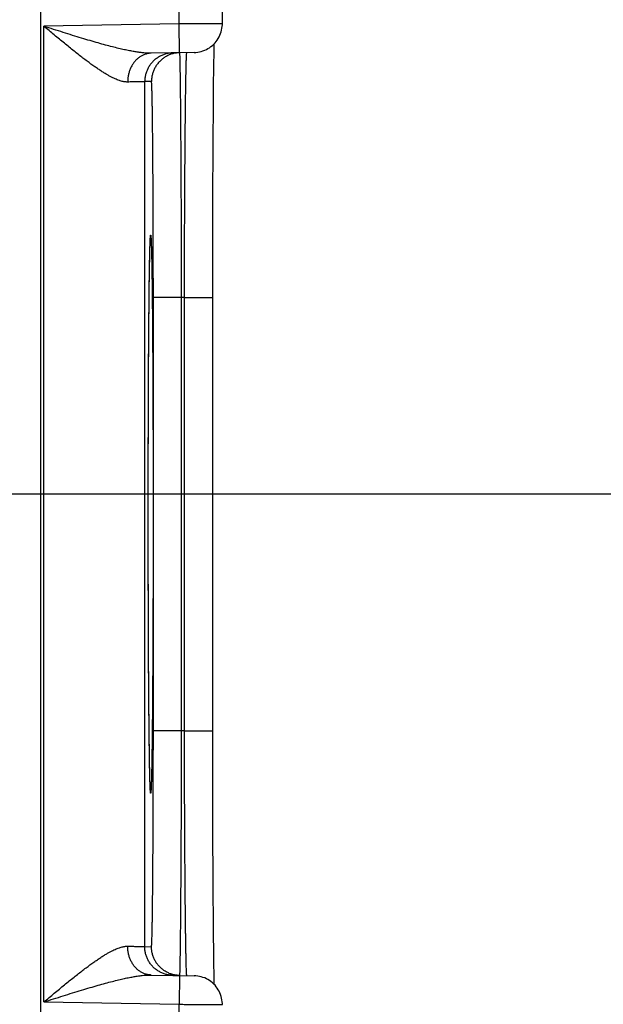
# Model space of a CAD drawing. Header units: inches. Extents: x 0 to 34, y 0 to 22.
# Tile 49 of 80: x 18.455 to 18.86, y 14.868 to 15.551. Entities that reach past the tile are written whole.
import ezdxf

# ---------------------------------------------------------------- set-up
doc = ezdxf.new("R2010")
doc.units = ezdxf.units.IN
doc.header["$LTSCALE"] = 1.87
doc.header["$MEASUREMENT"] = 0
doc.layers.get('0').update_dxf_attribs({"linetype": 'CONTINUOUS'})
doc.layers.add('DIMENSIONS', color=7, linetype='CONTINUOUS')
doc.styles.get("Standard").update_dxf_attribs({"font": 'txt', "width": 0.8})
doc.dimstyles.new('DIMSTYLE_1', dxfattribs={"dimtxt": 0.125, "dimasz": 0.18, "dimexe": 0.18, "dimexo": 0.0625, "dimgap": 0.09, "dimtad": 0, "dimtih": 1, "dimtoh": 1, "dimdec": 3, "dimzin": 4, "dimdsep": 46, "dimtxsty": 'STANDARD', "dimblk": '_FILLED', "dimblk1": '_FILLED', "dimblk2": '_FILLED', "dimcen": 0.09, "dimadec": 0, "dimazin": 0, "dimtp": 0.01, "dimtm": 0.01, "dimtfac": 1, "dimtdec": 3, "dimtofl": 0, "dimtmove": 0, "dimatfit": 3, "dimldrblk": '_FILLED', "dimfxl": 1, "dimtolj": 1, "dimtzin": 4, "dimarcsym": 0})

# ---------------------------------------------------------------- blocks, each defined once
blk = doc.blocks.new('*D0')
at = {"layer": 'DIMENSIONS', "color": 2, "linetype": 'CONTINUOUS'}
blk.add_line((18.45977, 10.99119), (19.2833, 10.99119), dxfattribs=at)
at = {"layer": 'DIMENSIONS', "color": 2, "linetype": 'CONTINUOUS', "width": 0.8}
for s, p in [('[', (19.9708, 10.92869)), (']', (20.6708, 10.92869)), ('5.900', (19.3458, 10.92869)), ('149.86', (20.0708, 10.92869))]:
    blk.add_text(s, height=0.125, dxfattribs=at).set_placement(p)
blk = doc.blocks.new('_FILLED')
at = {"color": 0, "linetype": 'BYBLOCK'}
blk.add_solid([(0, 0), (-1, 0.1736), (-1, -0.1736)], dxfattribs=at)
blk = doc.blocks.new('*D5')
at = {"layer": 'DIMENSIONS', "color": 2, "linetype": 'CONTINUOUS'}
blk.add_line((17.71474, 15.22208), (19.28459, 15.22208), dxfattribs=at)
at = {"layer": 'DIMENSIONS', "color": 2, "linetype": 'CONTINUOUS', "width": 0.8}
for s, p in [('[', (19.97209, 15.15958)), (']', (20.57209, 15.15958)), ('1.669', (19.34709, 15.15958)), ('42.39', (20.07209, 15.15958))]:
    blk.add_text(s, height=0.125, dxfattribs=at).set_placement(p)
blk = doc.blocks.new('*D6')
at = {"layer": 'DIMENSIONS', "color": 2, "linetype": 'CONTINUOUS'}
blk.add_line((17.71474, 14.29208), (19.2843, 14.29208), dxfattribs=at)
at = {"layer": 'DIMENSIONS', "color": 2, "linetype": 'CONTINUOUS', "width": 0.8}
for s, p in [('[', (19.9718, 14.22958)), (']', (20.5718, 14.22958)), ('2.599', (19.3468, 14.22958)), ('66.01', (20.0718, 14.22958))]:
    blk.add_text(s, height=0.125, dxfattribs=at).set_placement(p)
blk = doc.blocks.new('*D7')
at = {"layer": 'DIMENSIONS', "color": 2, "linetype": 'CONTINUOUS'}
blk.add_line((17.71474, 13.36208), (19.28402, 13.36208), dxfattribs=at)
at = {"layer": 'DIMENSIONS', "color": 2, "linetype": 'CONTINUOUS', "width": 0.8}
for s, p in [('[', (19.97152, 13.29958)), (']', (20.57152, 13.29958)), ('3.529', (19.34652, 13.29958)), ('89.64', (20.07152, 13.29958))]:
    blk.add_text(s, height=0.125, dxfattribs=at).set_placement(p)
blk = doc.blocks.new('*D8')
at = {"layer": 'DIMENSIONS', "color": 2, "linetype": 'CONTINUOUS'}
blk.add_line((18.03939, 12.68508), (19.28381, 12.68508), dxfattribs=at)
at = {"layer": 'DIMENSIONS', "color": 2, "linetype": 'CONTINUOUS', "width": 0.8}
for s, p in [('[', (19.97131, 12.62258)), (']', (20.67131, 12.62258)), ('4.206', (19.34631, 12.62258)), ('106.83', (20.07131, 12.62258))]:
    blk.add_text(s, height=0.125, dxfattribs=at).set_placement(p)

msp = doc.modelspace()

# ---------------------------------------------------------------- linework, layer by layer
at = {"color": 7, "linetype": 'CONTINUOUS'}
for p, q in [((18.46996, 12.9164), (18.46996, 16.58677)), ((18.56603, 15.5484), (18.56603, 15.79777)), ((18.59603, 15.54857), (18.59603, 15.7976)), ((18.56603, 15.5484), (18.47213, 15.54676)), ((18.47213, 14.86941), (18.47213, 15.54676)), ((18.56637, 15.5284), (18.56603, 15.5484)), ((18.59024, 15.52662), (18.59031, 15.53072)), ((18.59031, 15.53072), (18.59039, 15.53467)), ((18.57637, 15.52857), (18.54662, 15.52805)), ((18.59016, 15.52167), (18.59024, 15.52662)), ((18.59007, 15.51564), (18.59016, 15.52167)), ((18.58998, 15.50816), (18.59007, 15.51564)), ((18.54681, 15.5084), (18.54213, 15.50832)), ((18.54213, 14.90784), (18.54213, 15.50832)), ((18.58989, 15.49895), (18.58998, 15.50816)), ((18.58982, 15.49179), (18.58989, 15.49895)), ((18.58976, 15.48372), (18.58982, 15.49179)), ((18.58969, 15.47441), (18.58976, 15.48372)), ((18.58962, 15.46361), (18.58969, 15.47441)), ((18.58956, 15.45169), (18.58962, 15.46361)), ((18.5895, 15.43931), (18.58956, 15.45169)), ((18.58946, 15.42648), (18.5895, 15.43931)), ((18.58942, 15.41328), (18.58946, 15.42648)), ((18.58939, 15.39979), (18.58942, 15.41328)), ((18.54574, 15.39179), (18.54581, 15.39417)), ((18.54581, 15.39417), (18.54587, 15.39599)), ((18.54587, 15.39599), (18.54591, 15.39705)), ((18.54591, 15.39705), (18.54595, 15.39791)), ((18.54595, 15.39791), (18.54597, 15.39837)), ((18.54597, 15.39837), (18.54599, 15.39875)), ((18.54599, 15.39875), (18.54601, 15.39904)), ((18.54601, 15.39904), (18.54603, 15.39927)), ((18.58936, 15.38607), (18.58939, 15.39979)), ((18.54559, 15.38502), (18.54567, 15.38876)), ((18.54567, 15.38876), (18.54574, 15.39179)), ((18.5455, 15.38053), (18.54559, 15.38502)), ((18.58935, 15.37219), (18.58936, 15.38607)), ((18.54531, 15.36724), (18.5454, 15.37374)), ((18.54522, 15.35964), (18.54531, 15.36724)), ((18.58935, 15.35848), (18.58935, 15.37219)), ((18.54513, 15.35082), (18.54522, 15.35964)), ((18.56777, 15.35845), (18.54812, 15.35845)), ((18.54812, 15.05772), (18.54812, 15.35845)), ((18.5697, 15.35848), (18.56777, 15.35845)), ((18.56777, 15.05772), (18.56777, 15.35845)), ((18.5697, 15.35848), (18.58935, 15.35848)), ((18.5697, 15.05768), (18.5697, 15.35848)), ((18.58935, 15.04399), (18.58935, 15.35848)), ((18.54506, 15.34325), (18.54513, 15.35082)), ((18.54499, 15.33475), (18.54506, 15.34325)), ((18.54493, 15.32506), (18.54499, 15.33475)), ((18.54486, 15.31373), (18.54493, 15.32506)), ((18.54478, 15.29997), (18.54486, 15.31373)), ((18.54474, 15.28917), (18.54478, 15.29997)), ((18.54469, 15.27702), (18.54474, 15.28917)), ((18.54465, 15.26368), (18.54469, 15.27702)), ((18.54462, 15.2499), (18.54465, 15.26368)), ((18.5446, 15.23604), (18.54462, 15.2499)), ((18.54459, 15.22198), (18.5446, 15.23604)), ((18.54458, 15.20808), (18.54459, 15.22198)), ((18.54459, 15.19422), (18.54458, 15.20808)), ((18.5446, 15.18019), (18.54459, 15.19422)), ((18.54462, 15.16632), (18.5446, 15.18019)), ((18.54465, 15.15271), (18.54462, 15.16632)), ((18.54469, 15.13935), (18.54465, 15.15271)), ((18.54474, 15.12624), (18.54469, 15.13935)), ((18.5448, 15.11376), (18.54474, 15.12624)), ((18.54486, 15.10243), (18.5448, 15.11376)), ((18.54492, 15.09253), (18.54486, 15.10243)), ((18.54497, 15.08411), (18.54492, 15.09253)), ((18.54506, 15.0737), (18.54497, 15.08411)), ((18.54513, 15.0651), (18.54506, 15.0737)), ((18.54521, 15.05777), (18.54513, 15.0651)), ((18.54528, 15.05142), (18.54521, 15.05777)), ((18.56777, 15.05772), (18.54812, 15.05772)), ((18.5697, 15.05768), (18.56777, 15.05772)), ((18.5697, 15.05768), (18.58935, 15.05768)), ((18.54535, 15.04586), (18.54528, 15.05142)), ((18.54544, 15.03956), (18.54535, 15.04586)), ((18.54553, 15.03441), (18.54544, 15.03956)), ((18.58936, 15.03015), (18.58935, 15.04399)), ((18.5456, 15.03026), (18.54553, 15.03441)), ((18.54568, 15.02692), (18.5456, 15.03026)), ((18.54574, 15.02427), (18.54568, 15.02692)), ((18.58939, 15.01652), (18.58936, 15.03015)), ((18.54582, 15.02183), (18.54574, 15.02427)), ((18.54587, 15.02033), (18.54582, 15.02183)), ((18.54591, 15.01912), (18.54587, 15.02033)), ((18.54595, 15.01838), (18.54591, 15.01912)), ((18.54598, 15.01776), (18.54595, 15.01838)), ((18.54599, 15.01742), (18.54598, 15.01776)), ((18.54601, 15.01714), (18.54599, 15.01742)), ((18.54603, 15.01692), (18.54601, 15.01714)), ((18.54604, 15.01676), (18.54603, 15.01692)), ((18.54605, 15.01665), (18.54604, 15.01676)), ((18.58942, 15.00292), (18.58939, 15.01652)), ((18.58946, 14.98978), (18.58942, 15.00292)), ((18.5895, 14.97811), (18.58946, 14.98978)), ((18.58956, 14.96349), (18.5895, 14.97811)), ((18.58963, 14.95122), (18.58956, 14.96349)), ((18.5897, 14.94062), (18.58963, 14.95122)), ((18.58977, 14.93139), (18.5897, 14.94062)), ((18.58983, 14.92336), (18.58977, 14.93139)), ((18.58992, 14.91422), (18.58983, 14.92336)), ((18.59, 14.90653), (18.58992, 14.91422)), ((18.54213, 14.90784), (18.54681, 14.90776)), ((18.59008, 14.89998), (18.59, 14.90653)), ((18.59016, 14.89444), (18.59008, 14.89998)), ((18.59023, 14.88981), (18.59016, 14.89444)), ((18.59031, 14.8851), (18.59023, 14.88981)), ((18.54662, 14.88811), (18.57637, 14.88759)), ((18.56637, 14.88777), (18.56603, 14.86777)), ((18.59039, 14.8815), (18.59031, 14.8851)), ((18.47213, 14.86941), (18.56603, 14.86777)), ((18.56603, 14.6184), (18.56603, 14.86777))]:
    msp.add_line(p, q, dxfattribs=at)
for points in [[(18.57637, 15.52857), (18.57764, 15.52863), (18.57889, 15.52878), (18.58014, 15.529), (18.58137, 15.5293), (18.58258, 15.52967), (18.58376, 15.53013), (18.58491, 15.53065), (18.58602, 15.53125), (18.5871, 15.53191), (18.58813, 15.53265), (18.58911, 15.53344), (18.59004, 15.5343), (18.59092, 15.53522), (18.59173, 15.53618), (18.59248, 15.5372), (18.59317, 15.53826), (18.59378, 15.53937), (18.59433, 15.54051), (18.5948, 15.54168), (18.5952, 15.54288), (18.59552, 15.54411), (18.59576, 15.54535), (18.59593, 15.5466), (18.59601, 15.54786), (18.59603, 15.54857)], [(18.54603, 15.39927), (18.54604, 15.39943), (18.54604, 15.39949), (18.54605, 15.39953), (18.54605, 15.39955)], [(18.5454, 15.37374), (18.54548, 15.37928), (18.5455, 15.38053)], [(18.54605, 15.01661), (18.54605, 15.0166), (18.54605, 15.01662), (18.54605, 15.01665)], [(18.59603, 14.8676), (18.59601, 14.8683), (18.59593, 14.86956), (18.59576, 14.87082), (18.59552, 14.87206), (18.5952, 14.87328), (18.5948, 14.87448), (18.59433, 14.87566), (18.59378, 14.8768), (18.59317, 14.8779), (18.59248, 14.87896), (18.59173, 14.87998), (18.59092, 14.88095), (18.59004, 14.88186), (18.58911, 14.88272), (18.58813, 14.88352), (18.5871, 14.88425), (18.58602, 14.88492), (18.58491, 14.88551), (18.58376, 14.88604), (18.58258, 14.88649), (18.58137, 14.88687), (18.58014, 14.88717), (18.57889, 14.88739), (18.57764, 14.88753), (18.57637, 14.88759)]]:
    msp.add_lwpolyline(points, dxfattribs=at)
for points, knots in [([(18.54662, 15.52805), (18.54599, 15.52804), (18.54467, 15.52805), (18.54257, 15.52816), (18.54023, 15.52838), (18.53762, 15.52871), (18.53471, 15.52917), (18.53146, 15.52977), (18.52787, 15.53052), (18.5239, 15.53143), (18.51955, 15.53252), (18.51479, 15.53378), (18.50963, 15.53521), (18.50408, 15.53682), (18.49818, 15.53859), (18.49196, 15.5405), (18.4855, 15.54252), (18.47886, 15.54462), (18.47439, 15.54604), (18.47213, 15.54676)], [0, 0, 0, 0, 0.024304, 0.051433, 0.08181, 0.115859, 0.154027, 0.196706, 0.244261, 0.297022, 0.355278, 0.419188, 0.488789, 0.563894, 0.644131, 0.728877, 0.817194, 0.907935, 1, 1, 1, 1]), ([(18.53034, 15.50806), (18.53, 15.50805), (18.5293, 15.50807), (18.52821, 15.50818), (18.52705, 15.50839), (18.52581, 15.5087), (18.52448, 15.50912), (18.52305, 15.50965), (18.52152, 15.5103), (18.51988, 15.51107), (18.51813, 15.51197), (18.51625, 15.51302), (18.51423, 15.51421), (18.51209, 15.51556), (18.5098, 15.51707), (18.50736, 15.51874), (18.50478, 15.52058), (18.50205, 15.52259), (18.49918, 15.52476), (18.49616, 15.5271), (18.49301, 15.52958), (18.48974, 15.53221), (18.48635, 15.53496), (18.48288, 15.53781), (18.47934, 15.54075), (18.47575, 15.54374), (18.47334, 15.54575), (18.47213, 15.54676)], [0, 0, 0, 0, 0.014336, 0.029714, 0.046328, 0.064371, 0.084028, 0.105484, 0.128911, 0.154481, 0.182374, 0.212759, 0.245787, 0.281605, 0.320342, 0.362086, 0.40691, 0.454846, 0.505852, 0.559861, 0.616715, 0.676195, 0.738007, 0.801733, 0.86693, 0.933164, 1, 1, 1, 1]), ([(18.59603, 15.54857), (18.59602, 15.54857), (18.59592, 15.54857), (18.59586, 15.54857), (18.5956, 15.54857), (18.5953, 15.54857), (18.59488, 15.54856), (18.59438, 15.54856), (18.59379, 15.54856), (18.59311, 15.54855), (18.59234, 15.54855), (18.59149, 15.54854), (18.59055, 15.54854), (18.58954, 15.54853), (18.58846, 15.54853), (18.5873, 15.54852), (18.58608, 15.54851), (18.58479, 15.5485), (18.58344, 15.5485), (18.58204, 15.54849), (18.58059, 15.54848), (18.57909, 15.54847), (18.57755, 15.54846), (18.57597, 15.54845), (18.57436, 15.54844), (18.57273, 15.54843), (18.57107, 15.54842), (18.5694, 15.54841), (18.56771, 15.54841), (18.56659, 15.5484), (18.56603, 15.5484)], [0, 0, 0, 0, 0.000746, 0.005012, 0.012447, 0.02303, 0.036722, 0.053479, 0.073255, 0.095996, 0.121625, 0.15005, 0.181177, 0.214918, 0.251166, 0.289787, 0.330639, 0.373605, 0.418568, 0.465386, 0.51389, 0.563919, 0.615322, 0.667947, 0.721637, 0.776228, 0.831545, 0.887405, 0.943621, 1, 1, 1, 1]), ([(18.54662, 15.52805), (18.54627, 15.52805), (18.54558, 15.52801), (18.54455, 15.52788), (18.54353, 15.52766), (18.54252, 15.52738), (18.54154, 15.52701), (18.54057, 15.52658), (18.53962, 15.52607), (18.53871, 15.52549), (18.53782, 15.52485), (18.53698, 15.52414), (18.53617, 15.52337), (18.5354, 15.52254), (18.53468, 15.52165), (18.53401, 15.52071), (18.53338, 15.51972), (18.53281, 15.51869), (18.53229, 15.51761), (18.53183, 15.5165), (18.53143, 15.51535), (18.53109, 15.51418), (18.53081, 15.51299), (18.5306, 15.51177), (18.53044, 15.51054), (18.53035, 15.5093), (18.53033, 15.50847), (18.53034, 15.50806)], [0, 0, 0, 0, 0.036281, 0.072624, 0.109091, 0.14574, 0.182627, 0.219802, 0.257309, 0.295187, 0.333467, 0.372175, 0.411328, 0.450935, 0.491, 0.531518, 0.572477, 0.613861, 0.655645, 0.697802, 0.740297, 0.783092, 0.826146, 0.869412, 0.912843, 0.956389, 1, 1, 1, 1]), ([(18.56178, 15.52832), (18.56137, 15.52831), (18.56054, 15.52827), (18.5593, 15.52813), (18.55808, 15.52792), (18.55687, 15.52763), (18.55568, 15.52727), (18.55452, 15.52683), (18.55338, 15.52632), (18.55228, 15.52574), (18.55122, 15.5251), (18.5502, 15.52439), (18.54922, 15.52362), (18.5483, 15.52278), (18.54743, 15.5219), (18.54661, 15.52096), (18.54586, 15.51997), (18.54517, 15.51894), (18.54454, 15.51786), (18.54398, 15.51675), (18.54349, 15.51561), (18.54308, 15.51444), (18.54273, 15.51324), (18.54246, 15.51203), (18.54227, 15.5108), (18.54216, 15.50956), (18.54213, 15.50874), (18.54213, 15.50832)], [0, 0, 0, 0, 0.04, 0.08, 0.12, 0.16, 0.200001, 0.240001, 0.280001, 0.320001, 0.360001, 0.400001, 0.440001, 0.480001, 0.520001, 0.560001, 0.600001, 0.640001, 0.680001, 0.720001, 0.76, 0.8, 0.84, 0.88, 0.92, 0.96, 1, 1, 1, 1]), ([(18.56637, 15.5284), (18.56599, 15.52839), (18.56519, 15.52835), (18.56398, 15.52822), (18.56276, 15.528), (18.56155, 15.52771), (18.56036, 15.52735), (18.5592, 15.52691), (18.55806, 15.5264), (18.55696, 15.52582), (18.5559, 15.52518), (18.55488, 15.52447), (18.5539, 15.5237), (18.55298, 15.52287), (18.55211, 15.52198), (18.55129, 15.52104), (18.55054, 15.52005), (18.54984, 15.51902), (18.54922, 15.51795), (18.54866, 15.51684), (18.54817, 15.51569), (18.54775, 15.51452), (18.54741, 15.51333), (18.54714, 15.51211), (18.54695, 15.51088), (18.54684, 15.50965), (18.54681, 15.50882), (18.54681, 15.5084)], [0, 0, 0, 0, 0.037366, 0.077475, 0.117584, 0.157693, 0.197802, 0.237911, 0.27802, 0.318129, 0.358239, 0.398348, 0.438458, 0.478567, 0.518677, 0.558787, 0.598897, 0.639007, 0.679117, 0.719227, 0.759338, 0.799448, 0.839558, 0.879669, 0.919779, 0.95989, 1, 1, 1, 1]), ([(18.56777, 15.35845), (18.56776, 15.36057), (18.56776, 15.36481), (18.56774, 15.37115), (18.56772, 15.37748), (18.56771, 15.38378), (18.56769, 15.39005), (18.56767, 15.39627), (18.56765, 15.40243), (18.56762, 15.40854), (18.5676, 15.41457), (18.56758, 15.42053), (18.56755, 15.4264), (18.56752, 15.43218), (18.56749, 15.43784), (18.56747, 15.4434), (18.56744, 15.44884), (18.56741, 15.45415), (18.56737, 15.45933), (18.56734, 15.46437), (18.56731, 15.46926), (18.56728, 15.47399), (18.56724, 15.47857), (18.56721, 15.48297), (18.56717, 15.4872), (18.56714, 15.49126), (18.5671, 15.49512), (18.56706, 15.4988), (18.56703, 15.50228), (18.56699, 15.50556), (18.56695, 15.50863), (18.56691, 15.51149), (18.56687, 15.51414), (18.56684, 15.51657), (18.5668, 15.51878), (18.56676, 15.52077), (18.56672, 15.52253), (18.56669, 15.52406), (18.56665, 15.52536), (18.56661, 15.52643), (18.56657, 15.52724), (18.56656, 15.52788), (18.56649, 15.52812), (18.5665, 15.52828)], [0, 0, 0, 0, 0.037449, 0.074835, 0.112108, 0.149219, 0.186121, 0.222764, 0.259093, 0.29506, 0.330614, 0.365707, 0.400285, 0.434294, 0.467688, 0.500428, 0.53247, 0.563767, 0.594272, 0.623943, 0.652742, 0.68063, 0.707569, 0.73352, 0.758448, 0.782314, 0.805088, 0.82674, 0.847238, 0.866553, 0.884655, 0.901521, 0.917131, 0.931461, 0.944488, 0.956194, 0.966561, 0.975576, 0.983225, 0.9895, 0.99439, 0.997891, 1, 1, 1, 1]), ([(18.5697, 15.35848), (18.5697, 15.3606), (18.56971, 15.36484), (18.56973, 15.37119), (18.56974, 15.37752), (18.56976, 15.38382), (18.56978, 15.39009), (18.56981, 15.39631), (18.56983, 15.40248), (18.56986, 15.40859), (18.56988, 15.41462), (18.56991, 15.42058), (18.56994, 15.42645), (18.56998, 15.43223), (18.57001, 15.4379), (18.57005, 15.44346), (18.57008, 15.4489), (18.57012, 15.45421), (18.57016, 15.45939), (18.5702, 15.46443), (18.57024, 15.46932), (18.57028, 15.47406), (18.57032, 15.47863), (18.57037, 15.48304), (18.57041, 15.48727), (18.57046, 15.49132), (18.57051, 15.49519), (18.57055, 15.49886), (18.5706, 15.50234), (18.57065, 15.50562), (18.5707, 15.5087), (18.57075, 15.51156), (18.5708, 15.51421), (18.57085, 15.51665), (18.5709, 15.51886), (18.57095, 15.52085), (18.571, 15.52261), (18.57105, 15.52414), (18.5711, 15.52544), (18.57115, 15.52651), (18.5712, 15.52732), (18.57123, 15.52796), (18.57129, 15.52821), (18.5713, 15.52837)], [0, 0, 0, 0, 0.03743, 0.074811, 0.112086, 0.149202, 0.186107, 0.22275, 0.25908, 0.295047, 0.330598, 0.365682, 0.400248, 0.434253, 0.467653, 0.500396, 0.532433, 0.563722, 0.594224, 0.623897, 0.652695, 0.680579, 0.707509, 0.73345, 0.758371, 0.782237, 0.805013, 0.826664, 0.847159, 0.866472, 0.884578, 0.901449, 0.917059, 0.931387, 0.944415, 0.956124, 0.966497, 0.975519, 0.983177, 0.989461, 0.994362, 0.997876, 1, 1, 1, 1]), ([(18.54213, 15.50832), (18.5421, 15.50832), (18.54199, 15.50832), (18.54175, 15.50831), (18.54138, 15.5083), (18.54086, 15.50829), (18.54021, 15.50828), (18.53943, 15.50826), (18.53851, 15.50824), (18.53746, 15.50822), (18.53628, 15.50819), (18.53497, 15.50816), (18.53353, 15.50813), (18.53197, 15.50809), (18.5309, 15.50807), (18.53034, 15.50806)], [0, 0, 0, 0, 0.008221, 0.028243, 0.060025, 0.103511, 0.158627, 0.22527, 0.303301, 0.392555, 0.49284, 0.603947, 0.725669, 0.857773, 1, 1, 1, 1]), ([(18.54812, 15.35845), (18.54812, 15.36037), (18.54812, 15.3642), (18.54812, 15.36993), (18.54811, 15.37565), (18.5481, 15.38134), (18.54809, 15.387), (18.54808, 15.39261), (18.54807, 15.39818), (18.54806, 15.40368), (18.54804, 15.40912), (18.54802, 15.41449), (18.548, 15.41978), (18.54798, 15.42497), (18.54796, 15.43006), (18.54794, 15.43505), (18.54791, 15.43993), (18.54788, 15.44469), (18.54785, 15.44932), (18.54782, 15.45382), (18.54779, 15.45818), (18.54775, 15.46239), (18.54772, 15.46645), (18.54768, 15.47035), (18.54764, 15.47408), (18.5476, 15.47765), (18.54756, 15.48104), (18.54752, 15.48426), (18.54748, 15.48728), (18.54744, 15.49012), (18.54739, 15.49277), (18.54735, 15.49522), (18.5473, 15.49746), (18.54725, 15.49951), (18.54721, 15.50135), (18.54716, 15.50297), (18.54711, 15.50439), (18.54706, 15.50559), (18.54702, 15.50658), (18.54696, 15.50733), (18.54693, 15.50792), (18.54687, 15.50818), (18.54685, 15.5084), (18.54681, 15.5084)], [0, 0, 0, 0, 0.038345, 0.076621, 0.11477, 0.152738, 0.190469, 0.227915, 0.265027, 0.301753, 0.338044, 0.373848, 0.409101, 0.443746, 0.477732, 0.511015, 0.543549, 0.575287, 0.606182, 0.636187, 0.665258, 0.693353, 0.720432, 0.746456, 0.771385, 0.795179, 0.817807, 0.839238, 0.85944, 0.878378, 0.896026, 0.912362, 0.927367, 0.941011, 0.953272, 0.964128, 0.97357, 0.981586, 0.988165, 0.993295, 0.99697, 0.999193, 1, 1, 1, 1]), ([(18.54602, 15.39956), (18.54602, 15.39961), (18.54604, 15.39997), (18.54607, 15.40053), (18.54615, 15.40122), (18.54617, 15.40153), (18.54627, 15.40186), (18.54638, 15.40153), (18.5464, 15.40122), (18.54647, 15.40053), (18.54652, 15.39964), (18.54659, 15.39848), (18.54664, 15.39707), (18.5467, 15.39541), (18.54676, 15.39349), (18.54682, 15.39133), (18.54688, 15.38893), (18.54694, 15.38628), (18.54699, 15.38339), (18.54705, 15.38028), (18.5471, 15.37693), (18.54715, 15.37335), (18.54721, 15.36956), (18.54726, 15.36555), (18.54731, 15.36133), (18.54735, 15.35691), (18.5474, 15.35229), (18.54745, 15.34747), (18.54749, 15.34247), (18.54753, 15.33729), (18.54757, 15.33194), (18.54761, 15.32642), (18.54765, 15.32074), (18.54768, 15.31492), (18.54772, 15.30895), (18.54775, 15.30285), (18.54778, 15.29662), (18.5478, 15.29027), (18.54783, 15.28381), (18.54785, 15.27725), (18.54787, 15.2706), (18.54789, 15.26387), (18.54791, 15.25706), (18.54792, 15.25019), (18.54793, 15.24326), (18.54794, 15.23629), (18.54795, 15.22927), (18.54796, 15.22222), (18.54796, 15.21516), (18.54796, 15.21044), (18.54796, 15.20808)], [0, 0, 0, 0, 0.000843, 0.005458, 0.008765, 0.010764, 0.011494, 0.012224, 0.014225, 0.017531, 0.022147, 0.028064, 0.035276, 0.043772, 0.053543, 0.064579, 0.076862, 0.090376, 0.105102, 0.121021, 0.138114, 0.156357, 0.175726, 0.196193, 0.217732, 0.240314, 0.26391, 0.288491, 0.314021, 0.340464, 0.367785, 0.395951, 0.424922, 0.45466, 0.485123, 0.516271, 0.548068, 0.580474, 0.613446, 0.646934, 0.68089, 0.715263, 0.75, 0.785061, 0.820415, 0.856026, 0.891846, 0.92782, 0.96389, 1, 1, 1, 1]), ([(18.54458, 15.20808), (18.54458, 15.21044), (18.54458, 15.21516), (18.54459, 15.22223), (18.54459, 15.22928), (18.5446, 15.2363), (18.54461, 15.24327), (18.54462, 15.2502), (18.54464, 15.25707), (18.54465, 15.26387), (18.54467, 15.27061), (18.54469, 15.27726), (18.54472, 15.28382), (18.54474, 15.29028), (18.54477, 15.29663), (18.5448, 15.30286), (18.54483, 15.30896), (18.54486, 15.31493), (18.5449, 15.32075), (18.54493, 15.32643), (18.54497, 15.33194), (18.54501, 15.3373), (18.54505, 15.34248), (18.5451, 15.34748), (18.54514, 15.35229), (18.54519, 15.35691), (18.54524, 15.36134), (18.54529, 15.36556), (18.54534, 15.36957), (18.54539, 15.37336), (18.54544, 15.37693), (18.5455, 15.38028), (18.54555, 15.3834), (18.54561, 15.38628), (18.54567, 15.38893), (18.54572, 15.39133), (18.54578, 15.39349), (18.54584, 15.39541), (18.5459, 15.39707), (18.54596, 15.39842), (18.546, 15.39923), (18.54602, 15.39956)], [0, 0, 0, 0, 0.036997, 0.073933, 0.110756, 0.147416, 0.183862, 0.220048, 0.255935, 0.291488, 0.326666, 0.361416, 0.39569, 0.429438, 0.462608, 0.495154, 0.527036, 0.558214, 0.588649, 0.6183, 0.647127, 0.675091, 0.702155, 0.728283, 0.75344, 0.777591, 0.800704, 0.822748, 0.843693, 0.863515, 0.882186, 0.89968, 0.915972, 0.931041, 0.94487, 0.957441, 0.968735, 0.978735, 0.987429, 0.994808, 1, 1, 1, 1]), ([(18.54602, 15.01661), (18.546, 15.01694), (18.54596, 15.01774), (18.5459, 15.0191), (18.54584, 15.02076), (18.54578, 15.02267), (18.54572, 15.02483), (18.54567, 15.02724), (18.54561, 15.02989), (18.54555, 15.03277), (18.5455, 15.03589), (18.54544, 15.03924), (18.54539, 15.04281), (18.54534, 15.0466), (18.54529, 15.05061), (18.54524, 15.05483), (18.54519, 15.05926), (18.54514, 15.06388), (18.5451, 15.0687), (18.54505, 15.0737), (18.54501, 15.07888), (18.54497, 15.08423), (18.54493, 15.08975), (18.5449, 15.09542), (18.54486, 15.10125), (18.54483, 15.10722), (18.5448, 15.11332), (18.54477, 15.11955), (18.54474, 15.1259), (18.54472, 15.13235), (18.54469, 15.13891), (18.54467, 15.14557), (18.54465, 15.1523), (18.54464, 15.15911), (18.54462, 15.16598), (18.54461, 15.1729), (18.5446, 15.17988), (18.54459, 15.1869), (18.54459, 15.19394), (18.54458, 15.20101), (18.54458, 15.20572), (18.54458, 15.20808)], [0, 0, 0, 0, 0.005192, 0.012573, 0.021269, 0.03127, 0.042565, 0.055138, 0.06897, 0.084042, 0.100336, 0.117831, 0.136504, 0.156328, 0.177277, 0.199323, 0.222436, 0.246588, 0.271747, 0.297877, 0.324943, 0.352907, 0.381736, 0.411389, 0.441827, 0.473006, 0.504887, 0.537432, 0.570601, 0.604349, 0.638625, 0.67338, 0.708562, 0.744116, 0.780002, 0.816188, 0.852638, 0.889301, 0.926121, 0.96304, 1, 1, 1, 1]), ([(18.54796, 15.20808), (18.54796, 15.20572), (18.54796, 15.201), (18.54796, 15.19393), (18.54795, 15.18688), (18.54794, 15.17987), (18.54793, 15.17289), (18.54792, 15.16597), (18.54791, 15.1591), (18.54789, 15.15229), (18.54787, 15.14556), (18.54785, 15.13891), (18.54783, 15.13235), (18.5478, 15.12589), (18.54778, 15.11954), (18.54775, 15.11331), (18.54772, 15.10721), (18.54768, 15.10124), (18.54765, 15.09541), (18.54761, 15.08974), (18.54757, 15.08422), (18.54753, 15.07887), (18.54749, 15.07369), (18.54745, 15.06869), (18.5474, 15.06387), (18.54735, 15.05925), (18.54731, 15.05483), (18.54726, 15.05061), (18.54721, 15.0466), (18.54715, 15.04281), (18.5471, 15.03923), (18.54705, 15.03589), (18.54699, 15.03277), (18.54694, 15.02988), (18.54688, 15.02724), (18.54682, 15.02483), (18.54676, 15.02267), (18.5467, 15.02076), (18.54664, 15.01909), (18.54659, 15.01769), (18.54652, 15.01652), (18.54647, 15.01564), (18.5464, 15.01495), (18.54638, 15.01463), (18.54627, 15.01431), (18.54617, 15.01463), (18.54615, 15.01495), (18.54607, 15.01564), (18.54604, 15.0162), (18.54602, 15.01655), (18.54602, 15.01661)], [0, 0, 0, 0, 0.036147, 0.072234, 0.108211, 0.144028, 0.179636, 0.214989, 0.250051, 0.284787, 0.319155, 0.353107, 0.386593, 0.419565, 0.451972, 0.48377, 0.514919, 0.54538, 0.575115, 0.604084, 0.632249, 0.65957, 0.686012, 0.711539, 0.736117, 0.759713, 0.782295, 0.803832, 0.824296, 0.843661, 0.861903, 0.878995, 0.894912, 0.909635, 0.923146, 0.935428, 0.946462, 0.956232, 0.964726, 0.971936, 0.977852, 0.982466, 0.985773, 0.987773, 0.988502, 0.989232, 0.991233, 0.99454, 0.999155, 1, 1, 1, 1]), ([(18.54681, 14.90776), (18.54685, 14.90776), (18.54687, 14.90798), (18.54693, 14.90825), (18.54696, 14.90884), (18.54702, 14.90959), (18.54706, 14.91058), (18.54711, 14.91178), (18.54716, 14.91319), (18.54721, 14.91482), (18.54725, 14.91666), (18.5473, 14.9187), (18.54735, 14.92095), (18.54739, 14.9234), (18.54744, 14.92604), (18.54748, 14.92888), (18.54752, 14.93191), (18.54756, 14.93512), (18.5476, 14.93851), (18.54764, 14.94208), (18.54768, 14.94582), (18.54772, 14.94972), (18.54775, 14.95378), (18.54779, 14.95799), (18.54782, 14.96235), (18.54785, 14.96685), (18.54788, 14.97148), (18.54791, 14.97624), (18.54794, 14.98111), (18.54796, 14.9861), (18.54798, 14.9912), (18.548, 14.99639), (18.54802, 15.00167), (18.54804, 15.00704), (18.54806, 15.01248), (18.54807, 15.01799), (18.54808, 15.02355), (18.54809, 15.02917), (18.5481, 15.03482), (18.54811, 15.04051), (18.54812, 15.04623), (18.54812, 15.05197), (18.54812, 15.0558), (18.54812, 15.05772)], [0, 0, 0, 0, 0.000807, 0.003031, 0.006707, 0.011837, 0.018416, 0.026432, 0.035874, 0.046731, 0.058991, 0.072636, 0.087641, 0.103979, 0.121627, 0.140565, 0.160766, 0.182196, 0.204825, 0.228619, 0.253547, 0.279571, 0.306651, 0.334746, 0.363817, 0.393823, 0.424718, 0.456457, 0.488993, 0.522277, 0.556262, 0.590906, 0.62616, 0.661964, 0.698256, 0.734983, 0.772094, 0.809539, 0.847271, 0.88524, 0.92339, 0.961663, 1, 1, 1, 1]), ([(18.5665, 14.88788), (18.56649, 14.88804), (18.56656, 14.88829), (18.56657, 14.88893), (18.56661, 14.88974), (18.56665, 14.89081), (18.56669, 14.8921), (18.56672, 14.89363), (18.56676, 14.89539), (18.5668, 14.89738), (18.56684, 14.89959), (18.56687, 14.90202), (18.56691, 14.90467), (18.56695, 14.90753), (18.56699, 14.91061), (18.56703, 14.91388), (18.56706, 14.91736), (18.5671, 14.92104), (18.56714, 14.9249), (18.56717, 14.92895), (18.56721, 14.93319), (18.56724, 14.93759), (18.56728, 14.94216), (18.56731, 14.9469), (18.56734, 14.95179), (18.56737, 14.95682), (18.56741, 14.962), (18.56744, 14.96732), (18.56747, 14.97276), (18.56749, 14.97832), (18.56752, 14.98399), (18.56755, 14.98976), (18.56758, 14.99563), (18.5676, 15.00159), (18.56762, 15.00762), (18.56765, 15.01373), (18.56767, 15.0199), (18.56769, 15.02612), (18.56771, 15.03238), (18.56772, 15.03868), (18.56774, 15.04501), (18.56776, 15.05136), (18.56776, 15.0556), (18.56777, 15.05772)], [0, 0, 0, 0, 0.002109, 0.005609, 0.010499, 0.016773, 0.024422, 0.033436, 0.043801, 0.055505, 0.068531, 0.082859, 0.098465, 0.115329, 0.133428, 0.152739, 0.173234, 0.194882, 0.217651, 0.241513, 0.266435, 0.292383, 0.319322, 0.347212, 0.376014, 0.405687, 0.436194, 0.467494, 0.499539, 0.532281, 0.565679, 0.599691, 0.634272, 0.669368, 0.704925, 0.740894, 0.777226, 0.813871, 0.850776, 0.88789, 0.925166, 0.962553, 1, 1, 1, 1]), ([(18.5713, 14.8878), (18.57129, 14.88795), (18.57123, 14.88821), (18.5712, 14.88884), (18.57115, 14.88966), (18.5711, 14.89073), (18.57105, 14.89203), (18.571, 14.89356), (18.57095, 14.89532), (18.5709, 14.89731), (18.57085, 14.89952), (18.5708, 14.90195), (18.57075, 14.9046), (18.5707, 14.90746), (18.57065, 14.91054), (18.5706, 14.91382), (18.57055, 14.91729), (18.57051, 14.92097), (18.57046, 14.92484), (18.57041, 14.92889), (18.57037, 14.93312), (18.57032, 14.93753), (18.57028, 14.9421), (18.57024, 14.94683), (18.5702, 14.95172), (18.57016, 14.95676), (18.57012, 14.96194), (18.57008, 14.96726), (18.57005, 14.9727), (18.57001, 14.97826), (18.56998, 14.98393), (18.56994, 14.98971), (18.56991, 14.99558), (18.56988, 15.00154), (18.56986, 15.00757), (18.56983, 15.01368), (18.56981, 15.01985), (18.56978, 15.02608), (18.56976, 15.03234), (18.56974, 15.03865), (18.56973, 15.04498), (18.56971, 15.05133), (18.5697, 15.05556), (18.5697, 15.05768)], [0, 0, 0, 0, 0.002124, 0.005637, 0.010537, 0.01682, 0.024476, 0.033496, 0.043867, 0.055574, 0.0686, 0.082925, 0.098532, 0.115399, 0.133501, 0.15281, 0.173301, 0.194946, 0.217718, 0.241579, 0.266497, 0.292437, 0.319365, 0.347246, 0.376045, 0.40572, 0.436225, 0.467517, 0.499557, 0.532303, 0.565705, 0.599714, 0.634284, 0.66937, 0.704924, 0.740894, 0.777229, 0.813877, 0.850788, 0.887909, 0.925187, 0.96257, 1, 1, 1, 1]), ([(18.47213, 14.86941), (18.47334, 14.87042), (18.47575, 14.87243), (18.47934, 14.87542), (18.48288, 14.87835), (18.48635, 14.8812), (18.48974, 14.88396), (18.49301, 14.88658), (18.49616, 14.88907), (18.49918, 14.8914), (18.50205, 14.89358), (18.50478, 14.89558), (18.50736, 14.89742), (18.5098, 14.89909), (18.51209, 14.9006), (18.51423, 14.90195), (18.51625, 14.90315), (18.51813, 14.90419), (18.51988, 14.9051), (18.52152, 14.90587), (18.52305, 14.90652), (18.52448, 14.90705), (18.52581, 14.90746), (18.52705, 14.90777), (18.52821, 14.90798), (18.5293, 14.9081), (18.53, 14.90812), (18.53034, 14.90811)], [0, 0, 0, 0, 0.066836, 0.13307, 0.198266, 0.261992, 0.323804, 0.383284, 0.440138, 0.494148, 0.545154, 0.593089, 0.637914, 0.679658, 0.718394, 0.754212, 0.787241, 0.817626, 0.845519, 0.871089, 0.894516, 0.915972, 0.935629, 0.953672, 0.970287, 0.985664, 1, 1, 1, 1]), ([(18.54662, 14.88811), (18.54627, 14.88812), (18.54558, 14.88816), (18.54455, 14.88829), (18.54353, 14.8885), (18.54252, 14.88879), (18.54154, 14.88915), (18.54057, 14.88959), (18.53962, 14.89009), (18.53871, 14.89067), (18.53782, 14.89132), (18.53698, 14.89203), (18.53617, 14.8928), (18.5354, 14.89363), (18.53468, 14.89452), (18.53401, 14.89546), (18.53338, 14.89645), (18.53281, 14.89748), (18.53229, 14.89855), (18.53183, 14.89967), (18.53143, 14.90081), (18.53109, 14.90198), (18.53081, 14.90318), (18.53059, 14.9044), (18.53044, 14.90563), (18.53035, 14.90686), (18.53033, 14.90769), (18.53034, 14.90811)], [0, 0, 0, 0, 0.03628, 0.072622, 0.109088, 0.145737, 0.182623, 0.219797, 0.257303, 0.295181, 0.333461, 0.372169, 0.411322, 0.450929, 0.490993, 0.531511, 0.572471, 0.613855, 0.65564, 0.697797, 0.740292, 0.783088, 0.826142, 0.869409, 0.912841, 0.956388, 1, 1, 1, 1]), ([(18.53034, 14.90811), (18.5309, 14.9081), (18.53197, 14.90807), (18.53353, 14.90804), (18.53497, 14.908), (18.53628, 14.90798), (18.53746, 14.90795), (18.53851, 14.90793), (18.53943, 14.9079), (18.54021, 14.90789), (18.54086, 14.90787), (18.54138, 14.90786), (18.54175, 14.90785), (18.54199, 14.90785), (18.5421, 14.90784), (18.54213, 14.90784)], [0, 0, 0, 0, 0.142215, 0.2743, 0.396004, 0.507103, 0.607392, 0.696658, 0.774701, 0.841351, 0.896474, 0.939966, 0.971753, 0.991778, 1, 1, 1, 1]), ([(18.56178, 14.88785), (18.56137, 14.88785), (18.56054, 14.88789), (18.5593, 14.88803), (18.55808, 14.88825), (18.55687, 14.88853), (18.55568, 14.8889), (18.55452, 14.88934), (18.55338, 14.88984), (18.55228, 14.89042), (18.55122, 14.89107), (18.5502, 14.89178), (18.54922, 14.89255), (18.5483, 14.89338), (18.54743, 14.89427), (18.54661, 14.89521), (18.54586, 14.89619), (18.54517, 14.89723), (18.54454, 14.8983), (18.54398, 14.89941), (18.54349, 14.90055), (18.54308, 14.90173), (18.54273, 14.90292), (18.54246, 14.90414), (18.54227, 14.90536), (18.54216, 14.9066), (18.54213, 14.90743), (18.54213, 14.90784)], [0, 0, 0, 0, 0.04, 0.08, 0.12, 0.160001, 0.200001, 0.240001, 0.280001, 0.320001, 0.360001, 0.400001, 0.440001, 0.480001, 0.520001, 0.560001, 0.600001, 0.640001, 0.680001, 0.720001, 0.760001, 0.800001, 0.84, 0.88, 0.92, 0.96, 1, 1, 1, 1]), ([(18.56637, 14.88777), (18.56599, 14.88778), (18.56519, 14.88782), (18.56398, 14.88795), (18.56276, 14.88816), (18.56155, 14.88845), (18.56036, 14.88882), (18.5592, 14.88925), (18.55806, 14.88976), (18.55696, 14.89034), (18.5559, 14.89099), (18.55488, 14.8917), (18.5539, 14.89247), (18.55298, 14.8933), (18.55211, 14.89419), (18.55129, 14.89512), (18.55054, 14.89611), (18.54984, 14.89715), (18.54922, 14.89822), (18.54866, 14.89933), (18.54817, 14.90047), (18.54775, 14.90164), (18.54741, 14.90284), (18.54714, 14.90405), (18.54695, 14.90528), (18.54684, 14.90652), (18.54681, 14.90735), (18.54681, 14.90776)], [0, 0, 0, 0, 0.037366, 0.077475, 0.117584, 0.157693, 0.197802, 0.237911, 0.27802, 0.318129, 0.358239, 0.398348, 0.438458, 0.478567, 0.518677, 0.558787, 0.598897, 0.639007, 0.679117, 0.719227, 0.759338, 0.799448, 0.839558, 0.879669, 0.919779, 0.95989, 1, 1, 1, 1]), ([(18.47213, 14.86941), (18.47439, 14.87012), (18.47886, 14.87155), (18.4855, 14.87364), (18.49196, 14.87566), (18.49818, 14.87757), (18.50408, 14.87934), (18.50963, 14.88095), (18.51479, 14.88239), (18.51955, 14.88365), (18.5239, 14.88473), (18.52787, 14.88565), (18.53146, 14.8864), (18.53471, 14.887), (18.53762, 14.88746), (18.54023, 14.88779), (18.54257, 14.888), (18.54467, 14.88811), (18.54599, 14.88812), (18.54662, 14.88811)], [0, 0, 0, 0, 0.092065, 0.182806, 0.271122, 0.355868, 0.436106, 0.511211, 0.580811, 0.644721, 0.702978, 0.755739, 0.803294, 0.845973, 0.884142, 0.918191, 0.948568, 0.975696, 1, 1, 1, 1]), ([(18.56603, 14.86777), (18.56659, 14.86777), (18.56771, 14.86776), (18.5694, 14.86775), (18.57107, 14.86774), (18.57273, 14.86773), (18.57436, 14.86772), (18.57597, 14.86771), (18.57755, 14.8677), (18.57909, 14.86769), (18.58059, 14.86769), (18.58204, 14.86768), (18.58344, 14.86767), (18.58479, 14.86766), (18.58608, 14.86765), (18.5873, 14.86765), (18.58846, 14.86764), (18.58954, 14.86763), (18.59055, 14.86763), (18.59149, 14.86762), (18.59234, 14.86762), (18.59311, 14.86761), (18.59379, 14.86761), (18.59438, 14.8676), (18.59488, 14.8676), (18.5953, 14.8676), (18.5956, 14.8676), (18.59586, 14.8676), (18.59592, 14.8676), (18.59602, 14.8676), (18.59603, 14.8676)], [0, 0, 0, 0, 0.056379, 0.112595, 0.168455, 0.223772, 0.278363, 0.332053, 0.384678, 0.436081, 0.48611, 0.534614, 0.581432, 0.626395, 0.669361, 0.710213, 0.748834, 0.785082, 0.818823, 0.84995, 0.878375, 0.904004, 0.926745, 0.946521, 0.963278, 0.97697, 0.987553, 0.994988, 0.999254, 1, 1, 1, 1])]:
    msp.add_open_spline(points, degree=3, knots=knots, dxfattribs=at)
for points in [[(18.56646, 15.5284), (18.56643, 15.5284), (18.5664, 15.5284), (18.56637, 15.5284)], [(18.5665, 15.52828), (18.5665, 15.52834), (18.5665, 15.5284), (18.56646, 15.5284)], [(18.5713, 15.52837), (18.57131, 15.52842), (18.57131, 15.52848), (18.57135, 15.52849)], [(18.56646, 14.88777), (18.56643, 14.88777), (18.5664, 14.88777), (18.56637, 14.88777)], [(18.56646, 14.88777), (18.5665, 14.88776), (18.5665, 14.88783), (18.5665, 14.88788)], [(18.57135, 14.88768), (18.57131, 14.88768), (18.57131, 14.88774), (18.5713, 14.8878)]]:
    msp.add_open_spline(points, degree=3, dxfattribs=at)

# ---------------------------------------------------------------- dimensions: what is measured, and where the dimension line sits
at = {"layer": 'DIMENSIONS', "color": 2, "linetype": 'CONTINUOUS'}
for feature_location, offset, origin, picture, middle in [((17.71474, 15.22208), (1.56984, 0), (17.65224, 16.89108), '*D5', (20.00959, 15.22208)), ((17.71474, 14.29208), (1.56956, 0), (17.65224, 16.89108), '*D6', (20.0093, 14.29208)), ((17.71474, 13.36208), (1.56927, 0), (17.65224, 16.89108), '*D7', (20.00902, 13.36208)), ((18.03939, 12.68508), (1.24442, 0), (17.97689, 16.89108), '*D8', (20.05881, 12.68508)), ((18.45977, 10.99119), (0.82353, 0), (18.48156, 16.89108), '*D0', (20.0583, 10.99119))]:
    dim = msp.add_ordinate_dim(feature_location=feature_location, offset=offset, dtype=0, origin=origin, dimstyle='DIMSTYLE_1', dxfattribs=at)
    dim.commit()
    dim.dimension.update_dxf_attribs({"geometry": picture, "text_midpoint": middle})

doc.saveas('drawing.dxf')
